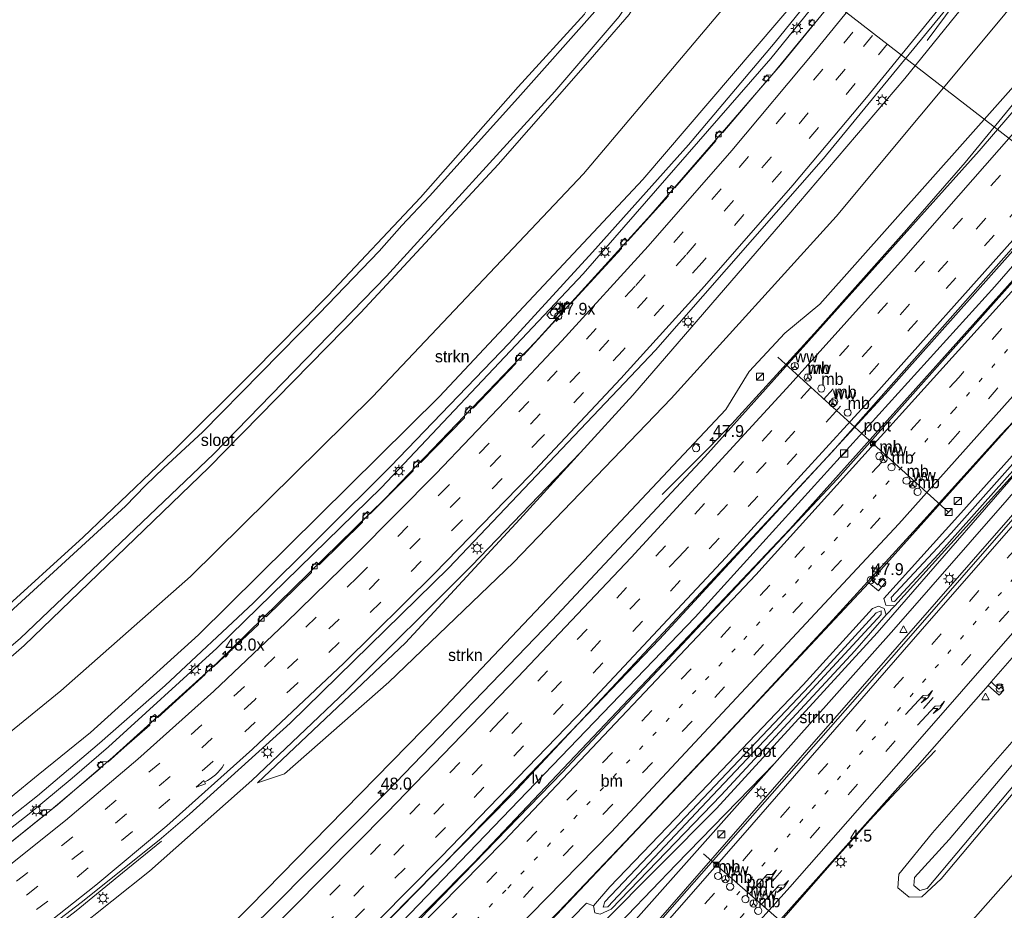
# Model space of a CAD drawing. Header units: millimetres. Extents: x 82463 to 85160, y 450000 to 452470.
# Tile 81 of 98: x 84347 to 84553, y 451592 to 451778. Entities that reach past the tile are written whole.
import ezdxf
from ezdxf.enums import TextEntityAlignment as Align

# ---------------------------------------------------------------- set-up
doc = ezdxf.new("R2010")
doc.units = ezdxf.units.MM
doc.linetypes.add('13strp', pattern=[4, 1, -3])
doc.linetypes.add('39strp', pattern=[12, 3, -9])
for name, color, linetype, lineweight in [('as-bs-kilometr', 13, 'Continuous', 18), ('bp-b5-struiken', 93, 'Continuous', 18), ('bw-bs-drip', 8, 'Continuous', 18), ('bw-bs-portaal', 8, 'Continuous', 18), ('bw-bs-rona', 8, 'Continuous', 18), ('gr-bs-geleiderail', 213, 'geleiderail', 18), ('gw-bs-insteekwatergang', 93, 'Continuous', 18), ('gw-bs-kruinlijn', 93, 'Continuous', 18), ('gw-bs-teenlijn', 93, 'Continuous', 18), ('mk-bs-13streep 0.45', 8, '13strp', 18), ('mk-bs-39streep 0.15', 8, '39strp', 18), ('mk-bs-pijlre750', 8, 'Continuous', 18), ('mk-bs-pijlverdrijf750', 8, 'Continuous', 18), ('mk-bs-streep 0.15', 8, 'Continuous', 18), ('og-b5-water', 153, 'Continuous', 18), ('og-bs-inrichtingselement', 253, 'Continuous', 18), ('og-bs-terreinafscheiding', 253, 'Continuous', 18), ('wh-bs-duiker', 8, 'duiker', 18), ('wh-bs-kolk', 8, 'Continuous', 18), ('wh-bs-waterlijn', 133, 'Continuous', 18), ('wm-bs-lichtmast', 8, 'Continuous', 18), ('wm-bs-lijnverlich', 8, 'lijnverlich', 18), ('wm-bs-praatpaal', 8, 'Continuous', 18), ('wm-bs-verkeersbord', 8, 'Continuous', 18)]:
    doc.layers.add(name, color=color, linetype=linetype, lineweight=lineweight)
doc.styles.add('rtw_iso', font='iso-rtw.shx')
doc.linetypes.add('duiker', pattern='A,0,-2,[15,RTW.shx,S=1,R=0,X=0,Y=0],-2', length=4)
doc.linetypes.add('geleiderail', pattern='A,2,-1,[175,RTW.shx,S=0.5,R=0,X=0,Y=0],-1', length=4)
doc.linetypes.add('lijnverlich', pattern='A,0,-5,[22,RTW.shx,S=1,R=0,X=-0.625,Y=0],2.5,-0.5,[3,RTW.shx,S=0.5,R=0,X=0,Y=0],-0.5,2.5,[22,RTW.shx,S=1,R=180,X=0.625,Y=0],-5', length=16)

# ---------------------------------------------------------------- blocks, each defined once
blk = doc.blocks.new('kolk')
blk.add_lwpolyline([(-0.5, -0.5), (0.5, -0.5), (0.5, 0.5), (-0.5, 0.5)], close=True)
blk = doc.blocks.new('praatpaal')
blk.add_circle((0, 0), 0.75)
blk.add_arc((0, 0), 1, 45, 135)
blk = doc.blocks.new('verkeersbord')
for p, q in [((0, 0.75), (-0.75, -0.625)), ((0.75, -0.625), (0, 0.75)), ((-0.75, -0.625), (0.75, -0.625))]:
    blk.add_line(p, q)
blk = doc.blocks.new('dtb')
blk.add_circle((0, 0), 0.75)
blk = doc.blocks.new('dtbattr')
at = {"style": 'rtw_iso'}
blk.add_attdef('TAG', (0.59, 0.87), '', height=2.5, dxfattribs=at)
blk = doc.blocks.new('wegwijzer')
for q in [(-0.53, -0.53), (0, 0.75), (0.53, -0.53)]:
    blk.add_line((0, 0), q)
blk.add_circle((0, 0), 0.75)
blk = doc.blocks.new('camera')
h = blk.add_hatch(color=256)
h.paths.add_polyline_path([(0.5, 0.5), (-0.5, 0.5), (0, 0)])
h.paths.add_polyline_path([(0, 0), (-0.5, -0.5), (0.5, -0.5)])
for p, q in [((-0.5, 0.5), (0.5, -0.5)), ((0.5, 0.5), (-0.5, -0.5))]:
    blk.add_line(p, q)
blk.add_lwpolyline([(-0.5, 0.5), (0.5, 0.5), (0.5, -0.5), (-0.5, -0.5)], close=True)
blk = doc.blocks.new('dtbattr-r')
at = {"style": 'rtw_iso'}
blk.add_attdef('TAG', text='', height=2.5, dxfattribs=at).set_placement((0, 0), align=Align.MIDDLE_CENTER)
blk = doc.blocks.new('dtbattr-l')
at = {"style": 'rtw_iso'}
blk.add_attdef('TAG', (0, 0), '', height=2.5, dxfattribs=at)
blk = doc.blocks.new('pijlr')
for p, q in [((0, 0, 0.1), (5.45, 0, 0.1)), ((5.45, -0.75, 0.1), (4.7, 0, 0.1)), ((6.2, -0.75, 0.1), (5.45, 0, 0.1)), ((4, -0.75, 0.1), (5.45, -0.75, 0.1)), ((5.7, -1.05, 0.1), (4, -0.75, 0.1)), ((7.5, -0.75, 0.1), (5.7, -1.05, 0.1)), ((7.5, -0.75, 0.1), (6.2, -0.75, 0.1))]:
    blk.add_line(p, q)
blk = doc.blocks.new('pijlvr')
for p, q in [((5.53, 0.37, 0.1), (5.37, -0.37, 0.1)), ((5.45, 0, 0.1), (5.45, 0, 0.1)), ((5.45, 0, 0.1), (5.45, 0, 0.1)), ((7.45, -0.45, 0.1), (5.53, 0.37, 0.1)), ((5.37, -0.37, 0.1), (7.45, -0.45, 0.1))]:
    blk.add_line(p, q)
blk.add_arc((2.72, -9.68, 0.1), 10.06, 74.2853, 105.7147)
blk = doc.blocks.new('kast')
blk.add_line((-0.75, -0.75), (0.75, 0.75))
blk.add_lwpolyline([(-0.75, 0.75), (0.75, 0.75), (0.75, -0.75), (-0.75, -0.75)], close=True)
blk = doc.blocks.new('lantaarnpaal')
for p, q in [((-0.75, 0), (-1.25, 0)), ((-0.88, 0.88), (-0.53, 0.53)), ((0, 0.75), (0, 1.25)), ((0.53, 0.53), (0.88, 0.88)), ((0.75, 0), (1.25, 0)), ((-0.53, -0.53), (-0.88, -0.88)), ((0, -0.75), (0, -1.25)), ((0.53, -0.53), (0.88, -0.88))]:
    blk.add_line(p, q)
blk.add_circle((0, 0), 0.75)
blk = doc.blocks.new('hecto')
for p, q in [((0, 0.625), (-0.625, 0)), ((0, -0.625), (0, 0.625)), ((-0.625, 0), (0.625, 0)), ((0.625, 0), (0, -0.625))]:
    blk.add_line(p, q)

msp = doc.modelspace()

# ---------------------------------------------------------------- linework, layer by layer
at = {"layer": 'bp-b5-struiken'}
for points in [[(84468.467, 451591.253, -0.418), (84470.777, 451592.283, -0.436), (84493.742, 451616.087, -0.454), (84521.668, 451646.293, -0.599), (84528.27, 451653.769, -0.572), (84530.056, 451655.678, -0.581), (84563.25, 451692.398, -0.558), (84526.377, 451650.051, -0.536), (84492.773, 451613.31, -0.463), (84468.717, 451589.154, -0.4)], [(84464.02, 451580.461, 0.959), (84484.335, 451601.591, 0.792), (84504.92, 451622.753, 0.657), (84471.976, 451585.728, 0.827)], [(84450.87, 451578.448, 0.018), (84465.573, 451593.524, -0.465), (84467.055, 451593.001, -0.414), (84467.346, 451591.515, -0.414)]]:
    msp.add_polyline3d(points, dxfattribs=at)
at = {"layer": 'bw-bs-portaal'}
for points in [[(84505.578, 451707.656, 8.542), (84523.227, 451691.652, 8.465), (84541.285, 451675.232, 8.447)], [(84490.035, 451603.867, 9.102), (84508.025, 451588.18, 9.093)]]:
    msp.add_polyline3d(points, dxfattribs=at)
at = {"layer": 'gr-bs-geleiderail'}
for points in [[(84537.268, 451807.308, 1.584), (84525.51, 451792.403, 1.551), (84506.148, 451768.702, 1.555), (84479.052, 451737.373, 1.582), (84454.9, 451710.833, 1.609), (84423.485, 451678.103, 1.637), (84388.303, 451643.705, 1.781), (84366.567, 451624.042, 2.035), (84355.082, 451614.182, 1.993), (84343.991, 451605.259, 2.077), (84333.363, 451597.048, 2.128), (84321.102, 451588.319, 2.216), (84310.168, 451580.61, 2.337), (84301.325, 451574.792, 2.504), (84291.665, 451568.71, 2.573), (84282.099, 451562.88, 2.527), (84270.314, 451556.122, 2.629), (84257.36, 451549.036, 2.717), (84253.134, 451546.866, 2.772)], [(84551.5, 451793.55, 2.076), (84546.529, 451786.896, 1.898), (84536.839, 451773.8, 1.302)], [(84557.203, 451763.535, -0.319), (84544.775, 451748.298, 0.395), (84532.46, 451734.273, 0.48), (84513.853, 451713.377, 0.53), (84495.99, 451693.685, 0.53), (84491.336, 451688.821, 0.259), (84481.431, 451678.954, -0.26)], [(84583.43, 451762.685, 0.897), (84572.326, 451749.653, 0.864), (84528.016, 451699.902, 0.973), (84480.854, 451648.701, 1.045), (84433.703, 451599.573, 1.248), (84412.163, 451577.657, 1.539), (84393.225, 451558.922, 1.752), (84375.068, 451541.407, 1.952), (84354.664, 451521.823, 2.23), (84333.361, 451502.023, 2.541), (84317.677, 451487.597, 2.782), (84314.87, 451485.13, 2.954)], [(84586.341, 451759.871, -0.961), (84566.795, 451737.208, 1.072), (84508.079, 451671.719, 0.982), (84442.034, 451601.932, 1.095), (84414.842, 451574.57, 1.553), (84386.427, 451546.493, 1.734), (84350.615, 451512.411, 2.494), (84326.878, 451490.498, 2.754), (84317.763, 451482.237, 2.817)], [(84609.571, 451737.415, -0.642), (84593.91, 451719.583, 1.09), (84522.833, 451638.255, 1.357), (84498.187, 451610.131, 1.605), (84468.14, 451575.692, 1.867), (84441.066, 451544.539, 2.411), (84431.359, 451533.543, 2.522), (84420.921, 451521.606, 2.722), (84406.037, 451504.458, 2.824), (84373.609, 451467.246, 2.847), (84359.044, 451450.836, 2.805), (84354.384, 451445.616, 2.784)], [(84565.591, 451705.455, -0.512), (84552.221, 451691.399, 0.279), (84536.122, 451673.575, 0.339), (84516.349, 451651.905, 0.348), (84498.152, 451632.288, 0.423), (84476.285, 451609.094, 0.511), (84459.71, 451591.707, 0.539), (84442.962, 451574.551, 0.613), (84427.949, 451559.464, 1.052)], [(84538.581, 451625.453, 0.214), (84530.333, 451616.798, 0.751), (84524.796, 451610.883, 1.018), (84517.922, 451603.136, 1.108), (84498.548, 451580.969, 1.257), (84491.18, 451572.759, 1.429), (84484.496, 451565.678, 1.451), (84463.427, 451543.702, 1.682), (84453.072, 451532.844, 1.919), (84431.562, 451509.275, 2.225), (84402, 451475.48, -0.564), (84385.913, 451457.057, 2.643), (84370.915, 451440.043, 2.712), (84365.817, 451434.183, 2.763)], [(84267.621, 451532.379, 3.802), (84276.388, 451537.042, 3.686), (84286.777, 451542.921, 3.584), (84298.379, 451549.758, 3.464), (84311.851, 451558.188, 3.352), (84320.392, 451563.513, 3.297), (84324.709, 451566.031, 3.199), (84328.639, 451569.061, 3.199), (84336.226, 451574.528, 3.069), (84346.077, 451582.007, 2.991), (84358.883, 451591.917, 2.912), (84368.623, 451599.895, 2.601), (84376.725, 451606.506, 1.979)]]:
    msp.add_polyline3d(points, dxfattribs=at)
at = {"layer": 'gw-bs-insteekwatergang'}
for points in [[(84467.439, 451793.04, -1.409), (84468.573, 451791.88, -1.395), (84473.506, 451787.312, -1.159), (84474.681, 451786.355, -1.159), (84475.381, 451785.785, -0.996), (84476.644, 451782.961, -0.897), (84474.544, 451779.29, -0.879), (84466.344, 451769.877, -0.847), (84447.106, 451747.947, -0.82), (84418.382, 451717.007, -0.838), (84386.611, 451684.592, -0.856), (84348.056, 451647.395, -0.627), (84339.169, 451639.738, -0.627), (84330.02, 451631.91, -0.637), (84320.953, 451624.585, -0.655), (84309.325, 451615.15, -0.609), (84299.12, 451607.703, -0.734), (84288.426, 451601.237, -0.85), (84277.096, 451595.04, -0.92), (84266.095, 451590.247, -0.785)], [(84339.369, 451651.207, -1.288), (84342.546, 451653.856, -1.316), (84360.388, 451670.038, -1.302), (84379.025, 451687.845, -1.418), (84395.727, 451704.423, -1.297), (84411.582, 451720.52, -1.441), (84430.91, 451741.051, -1.353), (84451.327, 451764.15, -1.344), (84465.195, 451779.347, -1.348), (84465.947, 451780.834, -1.348), (84465.654, 451781.737, -1.413), (84465.213, 451782.207, -1.407)], [(84603.649, 451743.139, -0.502), (84569.598, 451703.825, -0.563), (84543.226, 451674.317, -0.491), (84527.725, 451657.201, -0.513), (84528.162, 451655.816, -0.549), (84530.056, 451655.678, -0.581), (84563.25, 451692.398, -0.558)], [(84631.381, 451716.332, -1.028), (84623.321, 451705.933, -1.028), (84619.669, 451702.506, -1.023), (84618.221, 451699.355, -1.078), (84600.858, 451677.747, -1.046), (84585.139, 451659.863, -0.974), (84566.465, 451639.589, -0.694), (84563.069, 451635.833, -0.635), (84560.303, 451633.223, -0.405), (84554.976, 451627.75, -0.405), (84537.924, 451608.226, -0.341), (84530.888, 451599.608, -0.147), (84530.697, 451596.747, -0.432), (84533.013, 451594.775, -0.766), (84535.699, 451594.866, -1.118), (84539.733, 451598.587, -1.236), (84565.752, 451629.554, -1.24), (84598.225, 451666.094, -1.254), (84614.789, 451685.64, -1.181), (84635.844, 451712.018, -1.181)], [(84526.624, 451655.638, -0.567), (84525.365, 451655.095, -0.54), (84510.906, 451639.163, -0.504), (84491.026, 451618.309, -0.486), (84470.442, 451596.93, -0.436), (84467.055, 451593.001, -0.414), (84467.346, 451591.515, -0.414), (84468.467, 451591.253, -0.418), (84470.777, 451592.283, -0.436), (84493.742, 451616.087, -0.454), (84521.668, 451646.293, -0.599), (84528.27, 451653.769, -0.572), (84527.812, 451655.09, -0.572), (84526.624, 451655.638, -0.567)]]:
    msp.add_polyline3d(points, dxfattribs=at)
at = {"layer": 'gw-bs-kruinlijn'}
for points in [[(84312.138, 451589.813, 3.751), (84315.332, 451592.379, 3.277), (84320.729, 451596.715, 3.608), (84339.325, 451610.904, 3.45), (84350.954, 451620.385, 3.329), (84361.913, 451629.235, 3.329), (84384.492, 451649.591, 3.172), (84434.868, 451699.455, 3.073), (84477.379, 451744.772, 2.978), (84514.847, 451788.643, 2.806), (84532.839, 451811.589, 2.85)], [(84534.474, 451810.008, 3.022), (84522.052, 451794.488, 3.005), (84505.049, 451773.471, 3.186), (84486.891, 451752.004, 3.122), (84466.842, 451729.564, 3.235), (84449.399, 451710.584, 3.231), (84424.642, 451684.791, 3.204), (84395.955, 451656.297, 3.375), (84377.491, 451639.001, 3.407), (84363.779, 451626.988, 3.682), (84350.799, 451615.953, 3.649), (84339.495, 451607.067, 3.654), (84329.32, 451599.387, 3.719), (84313.823, 451588.041, 3.895)], [(84396.825, 451618.655, 1.415), (84427.734, 451647.945, 1.325), (84451.665, 451673.819, 1.384), (84464.361, 451687.708, 1.241), (84475.305, 451699.679, 1.311), (84507.89, 451737.445, 1.316), (84532.133, 451765.915, 1.248), (84553.182, 451791.924, 1.36)], [(84578.096, 451706.244, 0.417), (84553.528, 451677.827, 0.562), (84529.852, 451650.694, 0.702), (84504.92, 451622.753, 0.657), (84484.335, 451601.591, 0.792), (84464.02, 451580.461, 0.959), (84441.942, 451557.015, 0.932), (84425.21, 451539.837, 1.068), (84412.763, 451527.013, 1.018)]]:
    msp.add_polyline3d(points, dxfattribs=at)
at = {"layer": 'gw-bs-teenlijn'}
for points in [[(84524.89, 451819.273, -0.425), (84506.688, 451795.394, -0.527), (84464.937, 451745.933, -0.459), (84420.868, 451699.377, -0.247), (84382.784, 451661.805, -0.233), (84355.732, 451637.931, -0.145), (84336.152, 451622.024, -0.066), (84319.685, 451609.602, -0.015), (84306.282, 451599.299, -0.099), (84304.041, 451595.793, -0.094), (84301.653, 451593.045, -0.191), (84299.055, 451591.74, -0.242), (84296.093, 451592.17, -0.349), (84291.4, 451593.526, -0.446), (84286.07, 451594.127, -0.85), (84280.441, 451592.776, -1.049), (84270.936, 451588.671, -0.961)], [(84535.562, 451808.957, 1.185), (84504.104, 451770.093, 1.185), (84464.911, 451725.093, 1.198), (84422.722, 451680.4, 1.208), (84388.307, 451646.861, 1.393), (84365.695, 451626.181, 1.395), (84358.065, 451619.649, 1.414), (84349.063, 451612.231, 1.404), (84338.297, 451603.804, 1.404), (84328.916, 451596.36, 1.441), (84324.261, 451593.313, 1.511), (84319.997, 451591.045, 1.516), (84317.422, 451589.402, 1.46), (84316.493, 451588.31, 1.488), (84315.768, 451587.323, 1.581), (84313.367, 451585.696, 1.673), (84311.415, 451584.998, 1.687), (84309.434, 451585.352, 1.683), (84307.798, 451587.252, 1.516), (84307.162, 451589.089, 1.335)], [(84558.748, 451786.544, -0.553), (84557.185, 451784.567, -0.533), (84552.757, 451778.965, -0.477), (84517.751, 451737.072, -0.4), (84483.322, 451698.992, -0.201), (84450.318, 451664.702, -0.016), (84424.25, 451639.719, 0.675), (84402.442, 451620.585, 1), (84396.825, 451618.655, 1.415)], [(84545.332, 451588.856, 0.391), (84558.536, 451603.864, 0.335), (84570.84, 451618.936, 0.349), (84584.392, 451633.265, 0.451), (84594.593, 451645.315, 0.48), (84609.004, 451661.355, 0.573), (84621.594, 451678.504, 0.34), (84638, 451698.613, 0.324), (84642.954, 451705.145, 0.277)], [(84412.763, 451527.013, 1.018), (84414.75, 451531.524, 0.62), (84422.093, 451540.134, 0.304), (84432.561, 451550.891, 0.164), (84440.815, 451559.171, -0.034), (84455.416, 451574.764, -0.034), (84468.717, 451589.154, -0.4), (84492.773, 451613.31, -0.463), (84526.377, 451650.051, -0.536), (84563.25, 451692.398, -0.558)]]:
    msp.add_polyline3d(points, dxfattribs=at)
at = {"layer": 'mk-bs-13streep 0.45'}
for points in [[(84592.716, 451753.707, 0.075), (84590.636, 451751.272, 0.078), (84542.384, 451696.536, 0.051), (84496.688, 451646.697, 0.051), (84448.745, 451596.279, 0.16), (84421.653, 451568.898, 0.463), (84408.607, 451555.974, 0.611), (84390.637, 451538.286, 0.801), (84364.853, 451513.619, 1.233), (84338.396, 451488.856, 1.687)], [(84615.896, 451731.301, 0.182), (84560.229, 451667.523, 0.3), (84518.716, 451620.094, 0.589), (84481.228, 451577.195, 0.937), (84449.875, 451541.428, 1.358), (84432.784, 451521.745, 1.404), (84416.073, 451502.632, 1.534), (84384.577, 451466.778, 1.854), (84360.586, 451439.414, 2.059)]]:
    msp.add_polyline3d(points, dxfattribs=at)
at = {"layer": 'mk-bs-39streep 0.15'}
for points in [[(84542.559, 451802.193, 1.031), (84528.872, 451784.903, 0.827), (84514.985, 451767.852, 0.846), (84493.758, 451742.849, 0.911), (84475.739, 451722.457, 0.953), (84453.547, 451698.362, 0.948), (84436.72, 451680.82, 1.022), (84417.703, 451661.647, 1.12), (84394.066, 451638.836, 1.245), (84376.393, 451622.82, 1.306), (84358.228, 451607.361, 1.329), (84339.49, 451592.65, 1.408), (84319.923, 451578.599, 1.557), (84299.966, 451565.263, 1.645), (84279.653, 451553.149, 1.929), (84258.66, 451541.53, 2.138)], [(84545.25, 451799.592, 1.131), (84532.929, 451784.224, 0.906), (84519.678, 451767.864, 0.976), (84504.205, 451749.464, 0.971), (84486.361, 451728.989, 1.022), (84464.175, 451704.532, 1.05), (84447.577, 451686.946, 1.055), (84430.785, 451669.692, 1.125), (84413.912, 451652.917, 1.218), (84396.246, 451636.056, 1.278), (84378.551, 451619.979, 1.431), (84360.341, 451604.479, 1.445), (84341.539, 451589.751, 1.529), (84321.995, 451575.636, 1.687), (84301.924, 451562.34, 1.966), (84281.404, 451550.024, 2.115), (84261.17, 451538.83, 2.284)], [(84547.753, 451797.172, 1.187), (84536.085, 451782.436, 1.078), (84521.768, 451764.865, 1.106), (84506.367, 451746.475, 1.092), (84489.771, 451727.461, 1.078), (84473.186, 451709.049, 1.125), (84456.274, 451690.926, 1.12), (84439.511, 451673.496, 1.185), (84422.513, 451656.389, 1.264), (84405.155, 451639.514, 1.348), (84387.507, 451623.144, 1.417), (84370.708, 451608.506, 1.473), (84353.008, 451593.973, 1.659), (84333.782, 451579.615, 1.789), (84313.945, 451565.814, 2.012), (84293.552, 451553.008, 2.236), (84272.721, 451541.061, 2.352), (84263.775, 451536.225, 2.487)], [(84574.481, 451771.334, 0.054), (84552.139, 451745.67, -0.195), (84528.527, 451719.006, -0.214), (84498.424, 451685.826, -0.13), (84473.982, 451659.485, -0.121), (84447.438, 451631.528, -0.01), (84422.539, 451605.855, 0.158), (84399.592, 451582.747, 0.297), (84380.484, 451563.876, 0.478), (84356.794, 451540.944, 0.776), (84337.336, 451522.532, 1.087), (84313.32, 451500.3, 1.422), (84306.159, 451493.841, 1.566)], [(84308.702, 451491.298, 1.654), (84324.629, 451505.768, 1.38), (84348.527, 451528.119, 1.06), (84374.357, 451552.82, 0.674), (84393.614, 451571.683, 0.474), (84416.927, 451594.98, 0.265), (84441.682, 451620.363, 0.093), (84466.472, 451646.222, 0.014), (84484.867, 451665.83, -0.01), (84507.125, 451689.929, -0.107), (84531.131, 451716.501, -0.089), (84555.499, 451743.892, -0.07), (84577.118, 451768.786, 0.109)], [(84579.735, 451766.256, 0.207), (84550.789, 451733.136, -0.005), (84517.694, 451696.277, -0.056), (84477.323, 451652.46, 0.004), (84436.131, 451609.371, 0.186), (84393.956, 451566.981, 0.539), (84359.702, 451533.695, 0.962), (84342.336, 451517.346, 1.176), (84315.993, 451493.02, 1.543), (84311.273, 451488.727, 1.641)], [(84589.974, 451756.359, 0.117), (84584.173, 451749.603, 0.124), (84543.469, 451703.492, 0.173), (84503.931, 451659.989, 0.187), (84463.599, 451617.178, 0.16), (84423.019, 451575.569, 0.49), (84406.735, 451559.415, 0.528), (84383.896, 451537.017, 0.829), (84358.896, 451513.154, 1.093), (84333.319, 451489.467, 1.553), (84321.417, 451478.583, 1.624)], [(84326.791, 451473.209, 1.675), (84354.715, 451498.769, 1.112), (84380.004, 451522.724, 0.787), (84404.952, 451546.929, 0.467), (84427.636, 451569.547, 0.435), (84444.093, 451586.083, 0.128), (84492.433, 451636.542, -0.034), (84541.683, 451689.958, -0.102), (84593.608, 451748.95, -0.052), (84595.43, 451751.084, -0.055)], [(84613.19, 451733.917, 0.248), (84604.016, 451723.43, 0.241), (84563.424, 451676.926, 0.39), (84469.871, 451569.93, 1.049), (84446.376, 451543.157, 1.492), (84424.925, 451518.571, 1.608), (84409.428, 451500.764, 1.766), (84391.726, 451480.51, 1.942), (84370.268, 451456.095, 2.007), (84357.995, 451442.005, 2.076)], [(84480.759, 451571.023, 0.716), (84557.089, 451658.247, 0.205), (84618.637, 451728.651, -0.736)]]:
    msp.add_polyline3d(points, dxfattribs=at)
at = {"layer": 'mk-bs-streep 0.15'}
for points in [[(84539.934, 451804.731, 0.92), (84526.643, 451787.971, 0.678), (84513.49, 451771.754, 0.678), (84495.973, 451750.872, 0.716), (84478.47, 451730.872, 0.86), (84460.431, 451711.069, 0.883), (84448.511, 451698.365, 0.888), (84434.173, 451683.354, 0.911), (84417.363, 451666.385, 0.994), (84402.744, 451652.09, 1.027), (84387.701, 451637.866, 1.143), (84371.793, 451623.633, 1.208), (84356.702, 451610.84, 1.129), (84342.406, 451599.422, 1.227), (84326.04, 451587.291, 1.292), (84311.962, 451577.441, 1.534), (84296.772, 451567.517, 1.617), (84278.748, 451556.775, 1.668), (84259.386, 451546.02, 1.864), (84256, 451544.223, 1.924)], [(84550.488, 451794.528, 1.218), (84547.767, 451791.26, 1.111), (84538.389, 451779.438, 1.111), (84524.146, 451761.901, 1.12), (84508.752, 451743.623, 1.176), (84490.273, 451722.507, 1.139), (84472.777, 451703.153, 1.171), (84453.761, 451682.934, 1.199), (84433.752, 451662.39, 1.264), (84414.864, 451643.715, 1.362), (84395.765, 451625.749, 1.534), (84377.846, 451609.717, 1.664), (84363.002, 451597.31, 1.766), (84349.351, 451586.524, 1.864), (84333.453, 451574.842, 1.989), (84318.614, 451564.557, 2.208), (84305.603, 451556.105, 2.291), (84293.48, 451548.735, 2.389), (84279.267, 451540.491, 2.487), (84266.51, 451533.49, 2.624)], [(84571.873, 451773.856, -0.032), (84531.87, 451728.246, -0.358), (84508.147, 451701.945, -0.363), (84474.9, 451665.793, -0.261), (84451.261, 451640.793, -0.182), (84423.913, 451612.452, 0.023), (84397.525, 451585.813, 0.204), (84376.683, 451565.213, 0.427), (84351.137, 451540.599, 0.725)], [(84313.848, 451486.152, 1.81), (84331.591, 451502.307, 1.487), (84353.074, 451522.41, 1.241), (84372.437, 451540.876, 0.925), (84392.141, 451560.061, 0.716), (84409.117, 451576.874, 0.544), (84435.23, 451603.242, 0.334), (84465.287, 451634.366, 0.274), (84494.735, 451665.751, 0.153), (84526.089, 451700.048, 0.065), (84554.748, 451732.113, 0.051), (84582.358, 451763.72, 0.201)], [(84587.28, 451758.962, -1.209), (84560.283, 451727.749, 0.205), (84501.021, 451662.127, 0.191), (84448.384, 451606.552, 0.268), (84416.764, 451574.472, 0.477), (84408.268, 451565.985, 0.5), (84391.032, 451548.998, 0.82), (84374.686, 451533.208, 1.084), (84357.549, 451516.831, 1.353), (84342.072, 451502.421, 1.511), (84318.891, 451481.109, 1.834)], [(84597.98, 451748.619, -0.201), (84584.372, 451732.747, -0.183), (84530.876, 451672.779, -0.188), (84470.724, 451608.343, -0.179), (84426.995, 451563.732, 0.268), (84411.157, 451548.056, 0.546), (84394.929, 451532.306, 0.708), (84374.745, 451512.797, 1.019), (84356.293, 451495.394, 1.27), (84329.327, 451470.673, 1.583)], [(84610.655, 451736.367, 0.286), (84582.064, 451703.74, 0.34), (84562.113, 451680.889, 0.485), (84535.35, 451650.311, 0.58), (84498.256, 451607.717, 0.855), (84443.585, 451545.312, 1.418), (84408.267, 451504.785, 1.743), (84374.15, 451465.865, 1.97), (84355.427, 451444.573, 2.04)], [(84621.282, 451726.094, -0.075), (84592.359, 451692.978, -0.052), (84567.263, 451664.383, 0.078), (84532.381, 451624.458, 0.191), (84508.122, 451596.895, 0.449), (84496.355, 451583.795, 0.48), (84474.212, 451560.124, 0.643), (84451.915, 451536.632, 1.214), (84440.279, 451524.305, 1.311), (84423.873, 451505.97, 1.59), (84406.286, 451485.772, 1.692), (84390.947, 451468.247, 1.822), (84373.524, 451448.41, 2.017), (84363.306, 451436.694, 2.076)]]:
    msp.add_polyline3d(points, dxfattribs=at)
at = {"layer": 'og-b5-water'}
msp.add_polyline3d([(84470.067, 451592.761, -1.154), (84469.053, 451592.682, -1.154), (84469.426, 451593.803, -1.154), (84486.32, 451611.545, -1.159), (84512.182, 451638.942, -1.154), (84526.175, 451654.19, -1.154), (84527.199, 451654.62, -1.154), (84527.224, 451653.834, -1.154), (84505.138, 451630.062, -1.154), (84489.581, 451613.529, -1.154)], close=True, dxfattribs=at)
at = {"layer": 'og-bs-terreinafscheiding'}
for points in [[(84551.117, 451793.92, 1.241), (84543.303, 451783.538, 1.244), (84515.109, 451749.196, 1.266), (84479.99, 451709.12, 1.248), (84436.847, 451663.582, 1.248), (84403.652, 451631.172, 1.311), (84382.58, 451612.124, 1.715), (84376.246, 451606.716, 1.822), (84359.94, 451593.655, 1.905), (84344.211, 451581.591, 2.035), (84331.083, 451571.905, 2.123), (84315.757, 451561.529, 2.434), (84300.504, 451551.869, 2.55), (84284.668, 451542.662, 2.596), (84267.112, 451532.888, 2.629)], [(84567.278, 451778.148, -0.306), (84514.377, 451718.703, -0.512), (84507.066, 451712.671, -0.484), (84499.591, 451704.66, -0.595), (84494.741, 451696.678, -0.53), (84465.008, 451665.137, -0.381), (84434.788, 451633.215, -0.312), (84395.198, 451592.818, -0.024), (84370.968, 451568.621, 0.204), (84366.649, 451565.261, 0.404), (84343.833, 451544.889, 0.832), (84320.679, 451525.729, 1.222), (84309.963, 451544.192, 2.105), (84306.02, 451551.661, 2.254), (84321.41, 451560.96, 2.287), (84343.282, 451575.248, 1.84), (84358.469, 451587.653, 1.826), (84374.253, 451600.221, 1.622), (84395.621, 451619.176, 1.408), (84415.288, 451637.869, 1.283), (84441.52, 451664.036, 1.292), (84464.361, 451687.708, 1.241)], [(84512.823, 451778.297, 0.842), (84512.08, 451777.355, 0.842), (84512.795, 451776.825, 0.842), (84504.308, 451766.599, 0.855), (84503.344, 451766.624, 0.887), (84502.37, 451765.623, 0.887), (84503.185, 451765.258, 0.887), (84494.07, 451754.572, 0.887), (84493.394, 451754.975, 0.887), (84492.566, 451754.083, 0.887), (84492.608, 451752.858, 0.887), (84484.033, 451743.028, 0.887), (84483.35, 451743.556, 0.887), (84482.423, 451742.513, 0.887), (84482.632, 451741.316, 0.887), (84474.189, 451731.916, 0.887), (84473.611, 451732.551, 0.887), (84472.729, 451731.551, 0.887), (84472.897, 451730.365, 0.887), (84462.251, 451718.766, 0.887), (84461.578, 451719.31, 0.932), (84460.723, 451718.342, 0.932), (84460.749, 451717.121, 0.932), (84452.44, 451708.072, 0.923), (84451.725, 451708.582, 0.928), (84450.725, 451707.477, 0.928), (84450.842, 451706.311, 0.928), (84441.917, 451697.02, 0.928), (84441.289, 451697.457, 0.928), (84440.201, 451696.373, 0.932), (84440.114, 451694.976, 0.928), (84430.942, 451685.656, 0.928), (84430.419, 451686.219, 0.923), (84429.443, 451685.285, 0.923), (84429.344, 451683.889, 0.923), (84420.394, 451674.904, 0.928), (84419.799, 451675.373, 0.968), (84418.82, 451674.443, 0.968), (84418.765, 451673.17, 0.968), (84409.699, 451664.255, 0.968), (84409.125, 451664.794, 0.982), (84408.103, 451663.798, 1.004), (84408.137, 451662.634, 0.968), (84398.659, 451653.353, 0.968), (84397.941, 451653.873, 1), (84396.957, 451652.889, 1), (84397.025, 451651.763, 0.968), (84387.599, 451642.931, 0.986), (84387.009, 451643.572, 1.135), (84386.051, 451642.594, 1.135), (84385.869, 451641.33, 1.135), (84375.954, 451632.358, 1.135), (84375.356, 451632.941, 1.144), (84374.4, 451632.145, 1.149), (84374.335, 451630.725, 1.144), (84368.932, 451626.046, 1.279), (84365.586, 451623.049, 1.191), (84364.097, 451623.167, 1.27), (84363.283, 451622.4, 1.27), (84363.89, 451621.662, 1.27), (84353.675, 451613.07, 1.27), (84352.196, 451613.08, 1.339), (84351.389, 451612.424, 1.339), (84352.022, 451611.712, 1.339), (84343.742, 451605.056, 1.325)], [(84569.487, 451776.162, -0.324), (84547.678, 451750.783, -0.332), (84490.318, 451686.85, -0.247), (84458.399, 451652.67, -0.224), (84423.945, 451616.864, -0.143), (84400.016, 451592.76, 0.208), (84382.873, 451575.878, 0.365)], [(84583.301, 451762.809, 0.142), (84517.035, 451687.954, 0.16), (84450.154, 451616.326, 0.309), (84413.616, 451579.346, 0.449), (84390.64, 451556.502, 0.671), (84369.202, 451535.885, 1.135), (84347.138, 451514.97, 1.534), (84326.718, 451495.986, 1.645), (84314.841, 451485.159, 1.973)], [(84586.595, 451759.625, 0.152), (84578.25, 451749.837, 0.142), (84518.051, 451682.204, 0.137), (84460.504, 451620.835, 0.133), (84416.981, 451575.941, 0.277), (84398.003, 451556.957, 0.217), (84378.832, 451538.212, 0.347), (84359.275, 451519.579, 0.486), (84342.604, 451504.12, 1.042), (84324.345, 451487.527, 1.548), (84318.003, 451481.997, 1.837)], [(84600.386, 451746.293, -0.307), (84563.141, 451703.415, -0.387), (84525.305, 451661.144, -0.351)], [(84610.003, 451736.997, 0.329), (84532.879, 451648.866, 0.467), (84483.043, 451592.14, 0.738), (84442.982, 451545.785, 1.441), (84434.439, 451535.966, 1.645), (84418.509, 451517.588, 1.771), (84403.484, 451500.601, 1.975), (84386.59, 451481.443, 2.017), (84367.218, 451459.119, 2.007), (84354.774, 451445.226, 2.062)], [(84623.71, 451723.747, -0.111), (84590.197, 451685.459, -0.107), (84550.203, 451639.813, 0.037), (84549.541, 451639.058, 0.043), (84535.31, 451622.805, 0.182), (84515.838, 451600.957, 0.345), (84487.999, 451569.78, 0.611)], [(84457.893, 451715.708, 1.072), (84457.265, 451716.408, 1.162), (84459.583, 451718.978, 1.144), (84460.452, 451718.234, 1.126), (84460.409, 451717.551, 1.027), (84458.666, 451715.727, 1.04), (84457.893, 451715.708, 1.072)], [(84455.755, 451587.309, -0.111), (84493.053, 451626.777, -0.278), (84524.627, 451660.468, -0.351)], [(84526.635, 451658.807, -0.423), (84524.627, 451660.468, -0.351), (84525.305, 451661.144, -0.351), (84526.412, 451660.084, -0.351), (84527.432, 451661.259, -0.351), (84528.187, 451660.668, -0.351), (84526.635, 451658.807, -0.423)], [(84530.056, 451655.678, -0.581), (84528.27, 451653.769, -0.572)], [(84549.541, 451639.058, 0.043), (84551.841, 451636.999, -0.075), (84552.825, 451638.077, -0.028), (84552.259, 451638.713, -0.103), (84551.809, 451638.255, -0.061), (84550.203, 451639.813, 0.037)], [(84467.055, 451593.001, -0.414), (84465.573, 451593.524, -0.465), (84450.87, 451578.448, 0.018), (84421.885, 451549.631, 0.051), (84393.74, 451521.828, 0.553), (84361.979, 451491.396, 0.971), (84343.769, 451473.799, 1.292), (84359.963, 451457.344, 1.831), (84377.249, 451477.269, 1.743), (84407.938, 451512.141, 1.501), (84438.286, 451547.397, 1.106), (84471.976, 451585.728, 0.827), (84504.92, 451622.753, 0.657)]]:
    msp.add_polyline3d(points, dxfattribs=at)
at = {"layer": 'wh-bs-duiker'}
msp.add_polyline3d([(84492.034, 451801.367, -1.972), (84620.771, 451701.648, -1.972)], dxfattribs=at)
at = {"layer": 'wh-bs-waterlijn'}
for points in [[(84264.412, 451591.077, -1.85), (84277.526, 451596.834, -1.85), (84288.892, 451602.956, -1.85), (84300.173, 451610.252, -1.85), (84310.558, 451618.194, -1.85), (84320.76, 451626.149, -1.85), (84333.685, 451637.338, -1.85), (84347.187, 451648.842, -1.85), (84387.688, 451687.465, -1.85), (84423.789, 451724.586, -1.85), (84458.997, 451763.139, -1.85), (84472.402, 451778.849, -1.85), (84474.52, 451781.983, -1.85), (84474.261, 451784.21, -1.85), (84473.571, 451784.931, -1.85), (84467.997, 451790.471, -1.85), (84467.112, 451791.45, -1.85)], [(84465.531, 451783.754, -1.85), (84467.789, 451781.176, -1.85), (84467.337, 451779.925, -1.85), (84451.251, 451761.759, -1.85), (84432.789, 451741.287, -1.85), (84426.966, 451735.175, -1.85), (84422.267, 451729.8, -1.85), (84409.739, 451716.774, -1.85), (84385.342, 451691.946, -1.85), (84377.218, 451684.538, -1.85), (84373.408, 451680.792, -1.85), (84369.22, 451676.532, -1.85), (84343.33, 451652.771, -1.85), (84337.701, 451647.511, -1.85), (84331.99, 451642.261, -1.85), (84324.111, 451635.88, -1.85), (84316.165, 451628.915, -1.85), (84307.089, 451621.402, -1.85), (84297.1, 451614.539, -1.85), (84289.037, 451608.623, -1.85), (84278.255, 451602.423, -1.85), (84267.378, 451596.731, -1.85), (84255.111, 451591.413, -1.85)], [(84605.505, 451741.345, -1.123), (84571.942, 451703.155, -1.123), (84539.2, 451666.504, -1.218), (84530.009, 451656.561, -1.172), (84529.408, 451656.675, -1.172), (84529.301, 451657.391, -1.172), (84541.845, 451670.874, -1.209), (84573.205, 451706.081, -1.204), (84602.222, 451739.355, -1.06), (84604.64, 451742.181, -1.068)], [(84469.053, 451592.682, -1.154), (84469.426, 451593.803, -1.154), (84486.32, 451611.545, -1.159), (84512.182, 451638.942, -1.154), (84526.175, 451654.19, -1.154), (84527.199, 451654.62, -1.154), (84527.224, 451653.834, -1.154), (84505.138, 451630.062, -1.154), (84489.581, 451613.529, -1.154), (84470.067, 451592.761, -1.154), (84469.053, 451592.682, -1.154)], [(84557.805, 451626.214, -2.148), (84541.41, 451606.872, -2.148), (84534.192, 451598.904, -2.148), (84534.021, 451597.196, -2.148), (84535.269, 451596.152, -2.148), (84536.813, 451596.591, -2.148), (84555.414, 451618.74, -2.152)]]:
    msp.add_polyline3d(points, dxfattribs=at)
at = {"layer": 'wm-bs-lijnverlich'}
msp.add_polyline3d([(84584.805, 451761.355, -1.079), (84550.963, 451722.406, 0.241), (84488.306, 451653.303, 0.381), (84426.901, 451589.505, 0.458), (84362.677, 451526.43, 1.182), (84316.159, 451483.841, 2.024)], dxfattribs=at)

# ---------------------------------------------------------------- block references
at = {"layer": 'as-bs-kilometr'}
ref = msp.add_blockref('dtbattr', (84459.27, 451715.76, 1.03), dxfattribs=at)
ref.add_attrib('TAG', '47.9x', dxfattribs={"layer": '0', "height": 2.5, "style": 'rtw_iso'}).set_placement((84459.27, 451715.76, 1.03), align=Align.BOTTOM_LEFT)
for p in [(84459.27, 451715.76, 1.03), (84492.011, 451690.207, -0.238), (84525.391, 451661.337, -0.326), (84390.09, 451645.58, 1), (84422.571, 451616.521, 0.037), (84520.65, 451605.66, 0.3)]:
    msp.add_blockref('hecto', p, dxfattribs=at)
ref = msp.add_blockref('dtbattr', (84492.011, 451690.207, -0.238), dxfattribs=at)
ref.add_attrib('TAG', '47.9', dxfattribs={"layer": '0', "height": 2.5, "style": 'rtw_iso'}).set_placement((84492.011, 451690.207, -0.238), align=Align.BOTTOM_LEFT)
ref = msp.add_blockref('dtbattr', (84525.391, 451661.337, -0.326), dxfattribs=at)
ref.add_attrib('TAG', '47.9', dxfattribs={"layer": '0', "height": 2.5, "style": 'rtw_iso'}).set_placement((84525.391, 451661.337, -0.326), align=Align.BOTTOM_LEFT)
ref = msp.add_blockref('dtbattr', (84390.09, 451645.58, 1), dxfattribs=at)
ref.add_attrib('TAG', '48.0x', dxfattribs={"layer": '0', "height": 2.5, "style": 'rtw_iso'}).set_placement((84390.09, 451645.58, 1), align=Align.BOTTOM_LEFT)
ref = msp.add_blockref('dtbattr', (84422.571, 451616.521, 0.037), dxfattribs=at)
ref.add_attrib('TAG', '48.0', dxfattribs={"layer": '0', "height": 2.5, "style": 'rtw_iso'}).set_placement((84422.571, 451616.521, 0.037), align=Align.BOTTOM_LEFT)
ref = msp.add_blockref('dtbattr', (84520.65, 451605.66, 0.3), dxfattribs=at)
ref.add_attrib('TAG', '4.5', dxfattribs={"layer": '0', "height": 2.5, "style": 'rtw_iso'}).set_placement((84520.65, 451605.66, 0.3), align=Align.BOTTOM_LEFT)
at = {"layer": 'bp-b5-struiken'}
ref = msp.add_blockref('dtbattr-r', (84433.90625, 451705.8125, 1.6632), dxfattribs=at)
ref.add_attrib('TAG', 'strkn', dxfattribs={"layer": '0', "height": 2.5, "style": 'rtw_iso'}).set_placement((84433.90625, 451705.8125, 1.6632), align=Align.BOTTOM_LEFT)
ref = msp.add_blockref('dtbattr-r', (84436.648438, 451643.390625, 0.539914), dxfattribs=at)
ref.add_attrib('TAG', 'strkn', dxfattribs={"layer": '0', "height": 2.5, "style": 'rtw_iso'}).set_placement((84436.648438, 451643.390625, 0.539914), align=Align.BOTTOM_LEFT)
ref = msp.add_blockref('dtbattr-r', (84510.109375, 451630.40625, 0.245273), dxfattribs=at)
ref.add_attrib('TAG', 'strkn', dxfattribs={"layer": '0', "height": 2.5, "style": 'rtw_iso'}).set_placement((84510.109375, 451630.40625, 0.245273), align=Align.BOTTOM_LEFT)
at = {"layer": 'bw-bs-drip'}
ref = msp.add_blockref('dtbattr', (84511.835, 451703.4, 5.69), dxfattribs=at)
ref.add_attrib('TAG', 'mb', dxfattribs={"layer": '0', "height": 2.5, "style": 'rtw_iso'}).set_placement((84511.835, 451703.4, 5.69), align=Align.BOTTOM_LEFT)
for p in [(84511.835, 451703.4, 5.69), (84514.683, 451701.091, 5.65), (84517.407, 451698.387, 5.642), (84520.187, 451696.052, 5.656), (84526.822, 451686.944, 4.92), (84529.348, 451684.647, 5.615), (84532.493, 451681.836, 5.52), (84534.807, 451679.505, 5.507), (84493.097, 451599.214, 7.955), (84495.615, 451596.972, 7.955), (84498.813, 451594.354, 7.955), (84501.495, 451591.931, 7.955)]:
    msp.add_blockref('dtb', p, dxfattribs=at)
ref = msp.add_blockref('dtbattr', (84514.683, 451701.091, 5.65), dxfattribs=at)
ref.add_attrib('TAG', 'mb', dxfattribs={"layer": '0', "height": 2.5, "style": 'rtw_iso'}).set_placement((84514.683, 451701.091, 5.65), align=Align.BOTTOM_LEFT)
ref = msp.add_blockref('dtbattr', (84517.407, 451698.387, 5.642), dxfattribs=at)
ref.add_attrib('TAG', 'mb', dxfattribs={"layer": '0', "height": 2.5, "style": 'rtw_iso'}).set_placement((84517.407, 451698.387, 5.642), align=Align.BOTTOM_LEFT)
ref = msp.add_blockref('dtbattr', (84520.187, 451696.052, 5.656), dxfattribs=at)
ref.add_attrib('TAG', 'mb', dxfattribs={"layer": '0', "height": 2.5, "style": 'rtw_iso'}).set_placement((84520.187, 451696.052, 5.656), align=Align.BOTTOM_LEFT)
ref = msp.add_blockref('dtbattr', (84526.822, 451686.944, 4.92), dxfattribs=at)
ref.add_attrib('TAG', 'mb', dxfattribs={"layer": '0', "height": 2.5, "style": 'rtw_iso'}).set_placement((84526.822, 451686.944, 4.92), align=Align.BOTTOM_LEFT)
ref = msp.add_blockref('dtbattr', (84529.348, 451684.647, 5.615), dxfattribs=at)
ref.add_attrib('TAG', 'mb', dxfattribs={"layer": '0', "height": 2.5, "style": 'rtw_iso'}).set_placement((84529.348, 451684.647, 5.615), align=Align.BOTTOM_LEFT)
ref = msp.add_blockref('dtbattr', (84532.493, 451681.836, 5.52), dxfattribs=at)
ref.add_attrib('TAG', 'mb', dxfattribs={"layer": '0', "height": 2.5, "style": 'rtw_iso'}).set_placement((84532.493, 451681.836, 5.52), align=Align.BOTTOM_LEFT)
ref = msp.add_blockref('dtbattr', (84534.807, 451679.505, 5.507), dxfattribs=at)
ref.add_attrib('TAG', 'mb', dxfattribs={"layer": '0', "height": 2.5, "style": 'rtw_iso'}).set_placement((84534.807, 451679.505, 5.507), align=Align.BOTTOM_LEFT)
ref = msp.add_blockref('dtbattr', (84493.097, 451599.214, 7.955), dxfattribs=at)
ref.add_attrib('TAG', 'mb', dxfattribs={"layer": '0', "height": 2.5, "style": 'rtw_iso'}).set_placement((84493.097, 451599.214, 7.955), align=Align.BOTTOM_LEFT)
ref = msp.add_blockref('dtbattr', (84495.615, 451596.972, 7.955), dxfattribs=at)
ref.add_attrib('TAG', 'mb', dxfattribs={"layer": '0', "height": 2.5, "style": 'rtw_iso'}).set_placement((84495.615, 451596.972, 7.955), align=Align.BOTTOM_LEFT)
ref = msp.add_blockref('dtbattr', (84498.813, 451594.354, 7.955), dxfattribs=at)
ref.add_attrib('TAG', 'mb', dxfattribs={"layer": '0', "height": 2.5, "style": 'rtw_iso'}).set_placement((84498.813, 451594.354, 7.955), align=Align.BOTTOM_LEFT)
ref = msp.add_blockref('dtbattr', (84501.495, 451591.931, 7.955), dxfattribs=at)
ref.add_attrib('TAG', 'mb', dxfattribs={"layer": '0', "height": 2.5, "style": 'rtw_iso'}).set_placement((84501.495, 451591.931, 7.955), align=Align.BOTTOM_LEFT)
at = {"layer": 'bw-bs-portaal'}
ref = msp.add_blockref('dtbattr-l', (84523.532128, 451691.37455, 8.464696), dxfattribs=at)
ref.add_attrib('TAG', 'port', dxfattribs={"layer": '0', "height": 2.5, "style": 'rtw_iso'}).set_placement((84523.532128, 451691.37455, 8.464696), align=Align.BOTTOM_LEFT)
ref = msp.add_blockref('dtbattr-l', (84499.075201, 451595.984085, 9.097477), dxfattribs=at)
ref.add_attrib('TAG', 'port', dxfattribs={"layer": '0', "height": 2.5, "style": 'rtw_iso'}).set_placement((84499.075201, 451595.984085, 9.097477), align=Align.BOTTOM_LEFT)
at = {"layer": 'bw-bs-rona'}
ref = msp.add_blockref('dtbattr', (84509.137, 451705.788, 5.85), dxfattribs=at)
ref.add_attrib('TAG', 'ww', dxfattribs={"layer": '0', "height": 2.5, "style": 'rtw_iso'}).set_placement((84509.137, 451705.788, 5.85), align=Align.BOTTOM_LEFT)
for p in [(84509.137, 451705.788, 5.85), (84511.86, 451703.397, 5.69), (84517.108, 451698.056, 5.642), (84527.669, 451686.335, 8.474), (84533.788, 451680.998, 8.406), (84494.641, 451598.557, 9.16), (84500.53, 451593.456, 9.178)]:
    msp.add_blockref('wegwijzer', p, dxfattribs=at)
ref = msp.add_blockref('dtbattr', (84511.86, 451703.397, 5.69), dxfattribs=at)
ref.add_attrib('TAG', 'ww', dxfattribs={"layer": '0', "height": 2.5, "style": 'rtw_iso'}).set_placement((84511.86, 451703.397, 5.69), align=Align.BOTTOM_LEFT)
ref = msp.add_blockref('dtbattr', (84517.108, 451698.056, 5.642), dxfattribs=at)
ref.add_attrib('TAG', 'ww', dxfattribs={"layer": '0', "height": 2.5, "style": 'rtw_iso'}).set_placement((84517.108, 451698.056, 5.642), align=Align.BOTTOM_LEFT)
ref = msp.add_blockref('dtbattr', (84527.669, 451686.335, 8.474), dxfattribs=at)
ref.add_attrib('TAG', 'ww', dxfattribs={"layer": '0', "height": 2.5, "style": 'rtw_iso'}).set_placement((84527.669, 451686.335, 8.474), align=Align.BOTTOM_LEFT)
ref = msp.add_blockref('dtbattr', (84533.788, 451680.998, 8.406), dxfattribs=at)
ref.add_attrib('TAG', 'ww', dxfattribs={"layer": '0', "height": 2.5, "style": 'rtw_iso'}).set_placement((84533.788, 451680.998, 8.406), align=Align.BOTTOM_LEFT)
ref = msp.add_blockref('dtbattr', (84494.641, 451598.557, 9.16), dxfattribs=at)
ref.add_attrib('TAG', 'ww', dxfattribs={"layer": '0', "height": 2.5, "style": 'rtw_iso'}).set_placement((84494.641, 451598.557, 9.16), align=Align.BOTTOM_LEFT)
ref = msp.add_blockref('dtbattr', (84500.53, 451593.456, 9.178), dxfattribs=at)
ref.add_attrib('TAG', 'ww', dxfattribs={"layer": '0', "height": 2.5, "style": 'rtw_iso'}).set_placement((84500.53, 451593.456, 9.178), align=Align.BOTTOM_LEFT)
at = {"layer": 'mk-bs-13streep 0.45'}
ref = msp.add_blockref('dtbattr-l', (84468.55533, 451617.112014, 0.114961), dxfattribs=at)
ref.add_attrib('TAG', 'bm', dxfattribs={"layer": '0', "height": 2.5, "style": 'rtw_iso'}).set_placement((84468.55533, 451617.112014, 0.114961), align=Align.BOTTOM_LEFT)
at = {"layer": 'mk-bs-pijlre750'}
for p, rotation in [((84532.3, 451632.953, 0.363), 47.4), ((84534.818, 451630.723, 0.232), 47.4), ((84499.644, 451595.518, 0.548), 46.79999999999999), ((84502.154, 451593.329, 0.498), 46.79999999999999)]:
    msp.add_blockref('pijlr', p, dxfattribs=dict(at, rotation=rotation))
at = {"layer": 'mk-bs-pijlverdrijf750', "rotation": 222.4}
msp.add_blockref('pijlvr', (84389.782, 451622.488, 1.501), dxfattribs=at)
at = {"layer": 'og-b5-water'}
ref = msp.add_blockref('dtbattr-r', (84384.964844, 451688.34375, -1.85), dxfattribs=at)
ref.add_attrib('TAG', 'sloot', dxfattribs={"layer": '0', "height": 2.5, "style": 'rtw_iso'}).set_placement((84384.964844, 451688.34375, -1.85), align=Align.BOTTOM_LEFT)
ref = msp.add_blockref('dtbattr-r', (84498.140625, 451623.34375, -1.154455), dxfattribs=at)
ref.add_attrib('TAG', 'sloot', dxfattribs={"layer": '0', "height": 2.5, "style": 'rtw_iso'}).set_placement((84498.140625, 451623.34375, -1.154455), align=Align.BOTTOM_LEFT)
at = {"layer": 'og-bs-inrichtingselement'}
ref = msp.add_blockref('dtbattr', (84459.663, 451716.193, 1.03), dxfattribs=at)
ref.add_attrib('TAG', 'tr', dxfattribs={"layer": '0', "height": 2.5, "style": 'rtw_iso'}).set_placement((84459.663, 451716.193, 1.03), align=Align.BOTTOM_LEFT)
for name, p in [('dtb', (84459.663, 451716.193, 1.03)), ('kast', (84501.854, 451703.576, 0.377)), ('camera', (84525.469, 451689.619, 8.455)), ('kast', (84519.471, 451687.528, 0.833)), ('kast', (84543.229, 451677.572, 1.329)), ('kast', (84541.289, 451675.28, 1.311)), ('dtb', (84525.007, 451661.038, -0.179)), ('kast', (84493.773, 451607.924, 1.6)), ('camera', (84492.717, 451601.58, 1.004))]:
    msp.add_blockref(name, p, dxfattribs=at)
ref = msp.add_blockref('dtbattr', (84525.007, 451661.038, -0.179), dxfattribs=at)
ref.add_attrib('TAG', 'tr', dxfattribs={"layer": '0', "height": 2.5, "style": 'rtw_iso'}).set_placement((84525.007, 451661.038, -0.179), align=Align.BOTTOM_LEFT)
at = {"layer": 'wh-bs-kolk'}
for p in [(84512.673, 451777.563, 0.769), (84503.24, 451765.895, 0.751), (84493.224, 451754.197, 0.684), (84483.053, 451742.564, 0.679), (84473.367, 451731.64, 0.711), (84461.389, 451718.401, 0.729), (84451.425, 451707.494, 0.738), (84440.857, 451696.535, 0.738), (84429.969, 451685.243, 0.738), (84419.407, 451674.514, 0.833), (84408.812, 451663.917, 0.923), (84397.679, 451653.001, 0.928), (84386.673, 451642.562, 0.928), (84374.976, 451632.069, 0.928), (84363.979, 451622.445, 0.736), (84352.222, 451612.437, 0.736)]:
    msp.add_blockref('kolk', p, dxfattribs=at)
at = {"layer": 'wm-bs-lichtmast'}
for p in [(84509.55, 451776.346, 1.049), (84527.399, 451761.273, 1.198), (84469.449, 451729.686, 0.842), (84486.811, 451715.054, 1.271), (84426.395, 451683.865, 1.131), (84442.731, 451667.709, 1.384), (84541.451, 451661.316, 0.512), (84383.729, 451642.369, 1.311), (84398.915, 451625.057, 1.578), (84502.049, 451616.648, 0.788), (84350.566, 451612.972, 1.07), (84518.734, 451602.145, 0.291), (84364.515, 451594.576, 1.942)]:
    msp.add_blockref('lantaarnpaal', p, dxfattribs=at)
at = {"layer": 'wm-bs-lijnverlich'}
ref = msp.add_blockref('dtbattr-l', (84454.083485, 451617.746807, 0.423914), dxfattribs=at)
ref.add_attrib('TAG', 'lv', dxfattribs={"layer": '0', "height": 2.5, "style": 'rtw_iso'}).set_placement((84454.083485, 451617.746807, 0.423914), align=Align.BOTTOM_LEFT)
at = {"layer": 'wm-bs-praatpaal'}
for p in [(84458.829, 451716.959, 1.171), (84488.49, 451688.619, -0.36), (84527.424, 451660.422, -0.26), (84551.974, 451638.369, -0.103)]:
    msp.add_blockref('praatpaal', p, dxfattribs=at)
at = {"layer": 'wm-bs-verkeersbord'}
for p in [(84531.852, 451650.743, 0.692), (84549.021, 451636.663, -0.061)]:
    msp.add_blockref('verkeersbord', p, dxfattribs=at)

doc.saveas('drawing.dxf')
